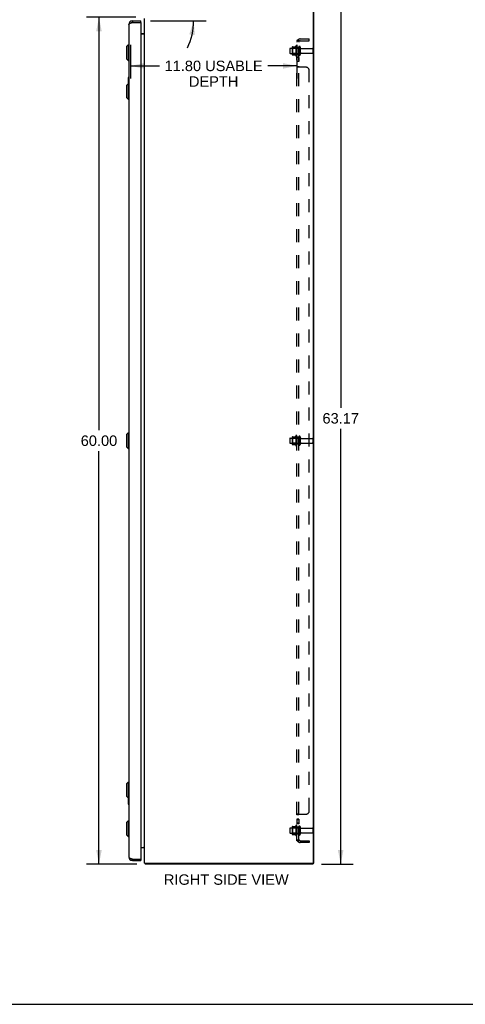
# Model space of a CAD drawing. Header units: inches. Extents: x 0 to 168, y 0 to 108.
# Tile 5 of 7: x 86 to 118, y 0 to 70. Entities that reach past the tile are written whole.
import ezdxf

# ---------------------------------------------------------------- set-up
doc = ezdxf.new("R2010")
doc.units = ezdxf.units.IN
doc.header["$LTSCALE"] = 9.21831
doc.header["$MEASUREMENT"] = 0
doc.linetypes.add('HIDDEN', pattern=[0.2, 0.1, -0.1])
doc.layers.get('0').update_dxf_attribs({"linetype": 'CONTINUOUS'})
for name, color, linetype in [('02___PRT_ALL_AXES', 7, 'CONTINUOUS'), ('DEFAULT_2', 8, 'HIDDEN'), ('DIMENSIONS', 7, 'CONTINUOUS')]:
    doc.layers.add(name, color=color, linetype=linetype)
doc.styles.get("Standard").update_dxf_attribs({"font": 'arial.ttf'})
doc.dimstyles.new('DIMSTYLE_1', dxfattribs={"dimtxt": 0.739437, "dimasz": 0.985915, "dimexe": 0.09, "dimexo": 0.07, "dimgap": 0.0375, "dimtad": 0, "dimtih": 1, "dimtoh": 1, "dimzin": 4, "dimdsep": 46, "dimtxsty": 'Standard', "dimblk": '_FILLED', "dimblk1": '_FILLED', "dimblk2": '_FILLED', "dimcen": 0.09, "dimazin": 1, "dimtfac": 1, "dimtofl": 0, "dimtmove": 0, "dimatfit": 3, "dimldrblk": '_FILLED', "dimfxl": 0, "dimtolj": 1, "dimtzin": 4, "dimarcsym": 0})
doc.dimstyles.new('DIMSTYLE_2', dxfattribs={"dimtxt": 0.739437, "dimasz": 0.985915, "dimexe": 0.09, "dimexo": 0.07, "dimgap": 0.0375, "dimtad": 0, "dimtih": 1, "dimtoh": 1, "dimdec": 0, "dimzin": 4, "dimdsep": 46, "dimtxsty": 'Standard', "dimblk": '_FILLED', "dimblk1": '_FILLED', "dimblk2": '_FILLED', "dimcen": 0.09, "dimadec": 0, "dimazin": 1, "dimtfac": 1, "dimtofl": 0, "dimtmove": 0, "dimatfit": 3, "dimldrblk": '_FILLED', "dimfxl": 0, "dimtolj": 1, "dimtzin": 4, "dimarcsym": 0})

# ---------------------------------------------------------------- blocks, each defined once
blk = doc.blocks.new('_FILLED')
at = {"color": 0, "linetype": 'ByBlock'}
blk.add_solid([(0, 0), (-1, 0.2), (-1, -0.2)], dxfattribs=at)
blk = doc.blocks.new('*D1')
at = {"layer": 'DIMENSIONS', "color": 2, "linetype": 'Continuous'}
for p, q in [((94.6, 69.942), (91.103, 69.942)), ((91.991, 69.942), (91.991, 40.679)), ((91.991, 9.938), (91.991, 39.201)), ((94.66, 9.938), (91.103, 9.938))]:
    blk.add_line(p, q, dxfattribs=at)
at = {"layer": 'DIMENSIONS', "color": 2, "linetype": 'Continuous', "xscale": 0.9859154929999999, "yscale": 0.9859154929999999, "zscale": 0.9859154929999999}
for p, rotation in [((91.991, 69.942), 90), ((91.991, 9.938), 270)]:
    blk.add_blockref('_FILLED', p, dxfattribs=dict(at, rotation=rotation))
at = {"layer": 'DIMENSIONS', "color": 2, "linetype": 'Continuous', "insert": (91.991, 40.31), "char_height": 0.7394, "width": 2.5839, "attachment_point": 2, "line_spacing_factor": 0.9}
blk.add_mtext('60.00', dxfattribs=at)
blk = doc.blocks.new('*D2')
at = {"layer": 'DIMENSIONS', "color": 2, "linetype": 'Continuous'}
for p, q in [((107.8, 73.109), (109.993, 73.109)), ((109.106, 73.109), (109.106, 42.263)), ((109.106, 9.938), (109.106, 40.784)), ((107.754, 9.938), (109.993, 9.938))]:
    blk.add_line(p, q, dxfattribs=at)
at = {"layer": 'DIMENSIONS', "color": 2, "linetype": 'Continuous', "xscale": 0.9859154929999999, "yscale": 0.9859154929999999, "zscale": 0.9859154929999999}
for p, rotation in [((109.106, 73.109), 90), ((109.106, 9.938), 270)]:
    blk.add_blockref('_FILLED', p, dxfattribs=dict(at, rotation=rotation))
at = {"layer": 'DIMENSIONS', "color": 2, "linetype": 'Continuous', "insert": (109.106, 41.893), "char_height": 0.7394, "width": 2.5839, "attachment_point": 2, "line_spacing_factor": 0.9}
blk.add_mtext('63.17', dxfattribs=at)
blk = doc.blocks.new('*D4')
at = {"layer": 'DIMENSIONS', "color": 2, "linetype": 'Continuous'}
blk.add_line((95.637, 69.688), (99.581, 69.688), dxfattribs=at)
for start, end in [(15, 60.98615), (334.03922, 360)]:
    blk.add_arc((94.341, 69.688), 4.352, start, end, dxfattribs=at)
for points in [[(98, 71.659), (98.545, 70.814), (98.367, 71.804)], [(98.778, 68.686), (98.693, 69.688), (98.386, 68.731)]]:
    blk.add_solid(points, dxfattribs=at)
at = {"layer": 'DIMENSIONS', "color": 2, "linetype": 'Continuous', "insert": (96.452, 73.863), "char_height": 0.73944, "width": 1.64197, "attachment_point": 2, "line_spacing_factor": 0.9}
blk.add_mtext('15\\fgdt;{\\fgdt;~}', dxfattribs=at)
blk = doc.blocks.new('*D15')
at = {"layer": 'DIMENSIONS', "color": 2, "linetype": 'Continuous'}
for p, q in [((94.212, 68), (94.212, 65.612)), ((106.007, 68), (106.007, 65.612)), ((94.212, 66.499), (96.271, 66.499)), ((106.007, 66.499), (103.948, 66.499))]:
    blk.add_line(p, q, dxfattribs=at)
at = {"layer": 'DIMENSIONS', "color": 2, "linetype": 'Continuous', "xscale": 0.9859154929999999, "yscale": 0.9859154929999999, "zscale": 0.9859154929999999, "rotation": 180}
blk.add_blockref('_FILLED', (94.212, 66.499), dxfattribs=at)
at = {"layer": 'DIMENSIONS', "color": 2, "linetype": 'Continuous', "xscale": 0.9859154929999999, "yscale": 0.9859154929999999, "zscale": 0.9859154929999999}
blk.add_blockref('_FILLED', (106.007, 66.499), dxfattribs=at)
at = {"layer": 'DIMENSIONS', "color": 2, "linetype": 'Continuous', "insert": (100.109, 66.869), "char_height": 0.73944, "width": 6.93806, "attachment_point": 2, "line_spacing_factor": 0.9}
blk.add_mtext('11.80 USABLE\\PDEPTH', dxfattribs=at)

msp = doc.modelspace()

# ---------------------------------------------------------------- linework, layer by layer
at = {"color": 3, "linetype": 'Continuous'}
for p, q in [((107.171, 10.043), (107.171, 73.028)), ((107.207, 10.013), (107.207, 73.038)), ((95.207, 10.013), (95.207, 69.858)), ((94.108, 69.442), (94.108, 10.435)), ((94.354, 69.688), (94.962, 69.688)), ((94.354, 69.584), (94.947, 69.584)), ((94.962, 69.569), (94.962, 10.307)), ((95.137, 68.765), (94.962, 68.765)), ((94.962, 68.763), (95.192, 68.763)), ((95.196, 68.782), (95.199, 68.779)), ((94.962, 11.113), (95.192, 11.113)), ((94.354, 10.292), (94.947, 10.292)), ((94.354, 10.188), (94.962, 10.188)), ((95.207, 10.013), (107.141, 10.013)), ((107.144, 9.938), (95.27, 9.938))]:
    msp.add_line(p, q, dxfattribs=at)
at = {"color": 7, "linetype": 'Continuous'}
for p, q in [((94.354, 69.688), (94.354, 69.584)), ((94.962, 69.584), (94.947, 69.584)), ((94.962, 69.584), (94.962, 69.688)), ((93.95, 67.87), (94.069, 67.989)), ((93.95, 67.87), (93.95, 67.004)), ((94.069, 67.989), (94.069, 66.886)), ((94.069, 67.989), (94.108, 67.989)), ((93.95, 67.004), (94.069, 66.886)), ((94.069, 66.886), (94.108, 66.886)), ((94.048, 65.673), (94.048, 65.218)), ((94.108, 65.688), (94.063, 65.688)), ((94.095, 65.588), (94.095, 65.239)), ((93.95, 65.121), (94.069, 65.239)), ((93.95, 65.121), (93.95, 64.254)), ((94.069, 65.239), (94.069, 64.136)), ((94.069, 65.239), (94.108, 65.239)), ((93.95, 64.254), (94.069, 64.136)), ((94.069, 64.136), (94.108, 64.136)), ((93.95, 40.371), (94.069, 40.489)), ((94.069, 40.489), (94.069, 39.386)), ((94.069, 40.489), (94.108, 40.489)), ((93.95, 40.371), (93.95, 39.504)), ((93.95, 39.504), (94.069, 39.386)), ((94.069, 39.386), (94.108, 39.386)), ((93.95, 15.621), (94.069, 15.739)), ((93.95, 15.621), (93.95, 14.754)), ((94.069, 15.739), (94.108, 15.739)), ((94.069, 15.739), (94.069, 14.636)), ((93.95, 14.754), (94.069, 14.636)), ((94.048, 14.657), (94.048, 14.203)), ((94.063, 14.188), (94.108, 14.188)), ((94.069, 14.636), (94.108, 14.636)), ((94.095, 14.636), (94.095, 14.288)), ((93.95, 12.872), (94.069, 12.99)), ((93.95, 12.872), (93.95, 12.006)), ((94.069, 12.99), (94.108, 12.99)), ((94.069, 12.99), (94.069, 11.887)), ((93.95, 12.006), (94.069, 11.887)), ((94.069, 11.887), (94.108, 11.887)), ((94.354, 10.188), (94.354, 10.292)), ((94.947, 10.292), (94.962, 10.292)), ((94.962, 10.292), (94.962, 10.188)), ((95.249, 9.981), (95.27, 10.002)), ((95.27, 10.013), (95.27, 9.938)), ((107.144, 10.013), (107.207, 10.013)), ((107.144, 10.013), (107.144, 9.938)), ((0, 0), (167.606, 0))]:
    msp.add_line(p, q, dxfattribs=at)
at = {"color": 3, "linetype": 'Continuous'}
for points in [[(94.108, 69.442), (94.108, 69.447), (94.11, 69.452), (94.112, 69.458), (94.115, 69.463), (94.119, 69.469), (94.124, 69.474), (94.13, 69.48), (94.136, 69.485), (94.144, 69.491), (94.152, 69.496), (94.16, 69.502), (94.17, 69.507), (94.18, 69.513), (94.191, 69.518), (94.202, 69.524), (94.214, 69.529), (94.227, 69.535), (94.24, 69.54), (94.253, 69.546), (94.267, 69.551), (94.281, 69.557), (94.295, 69.562), (94.31, 69.568), (94.325, 69.573), (94.34, 69.579), (94.354, 69.584)], [(95.192, 68.791), (95.191, 68.791), (95.191, 68.79), (95.191, 68.79), (95.191, 68.789), (95.192, 68.788), (95.192, 68.787), (95.193, 68.786), (95.194, 68.785), (95.195, 68.784), (95.196, 68.782)], [(95.192, 68.763), (95.191, 68.764), (95.191, 68.766), (95.191, 68.767), (95.192, 68.769), (95.192, 68.77), (95.193, 68.772), (95.194, 68.773), (95.195, 68.775), (95.196, 68.776), (95.197, 68.777), (95.199, 68.779), (95.2, 68.78), (95.202, 68.781), (95.203, 68.783), (95.204, 68.784)], [(95.204, 68.784), (95.205, 68.785), (95.206, 68.787), (95.207, 68.788), (95.207, 68.79), (95.207, 68.791)], [(95.192, 11.113), (95.191, 11.112), (95.191, 11.11), (95.191, 11.109), (95.192, 11.107), (95.192, 11.106), (95.193, 11.104), (95.194, 11.103), (95.195, 11.101), (95.196, 11.1), (95.197, 11.099), (95.199, 11.097), (95.2, 11.096), (95.202, 11.095), (95.203, 11.093), (95.204, 11.092)], [(95.192, 11.087), (95.191, 11.087), (95.191, 11.088), (95.191, 11.088), (95.191, 11.089), (95.192, 11.09), (95.192, 11.091), (95.193, 11.092), (95.194, 11.093), (95.195, 11.094), (95.196, 11.096), (95.198, 11.098)], [(95.204, 11.092), (95.205, 11.091), (95.206, 11.089), (95.207, 11.088), (95.207, 11.086), (95.207, 11.085)], [(94.108, 10.435), (94.108, 10.429), (94.11, 10.424), (94.112, 10.418), (94.115, 10.413), (94.119, 10.407), (94.124, 10.402), (94.13, 10.396), (94.136, 10.391), (94.144, 10.385), (94.152, 10.38), (94.16, 10.374), (94.17, 10.369), (94.18, 10.363), (94.191, 10.358), (94.202, 10.352), (94.214, 10.347), (94.227, 10.341), (94.24, 10.336), (94.253, 10.33), (94.267, 10.325), (94.281, 10.319), (94.295, 10.314), (94.31, 10.308), (94.325, 10.303), (94.34, 10.297), (94.354, 10.292)], [(95.249, 9.981), (95.25, 9.98), (95.251, 9.978), (95.252, 9.976), (95.253, 9.974), (95.254, 9.972), (95.255, 9.97), (95.256, 9.967), (95.257, 9.965), (95.258, 9.962), (95.258, 9.959), (95.26, 9.955)], [(95.26, 9.955), (95.26, 9.952), (95.261, 9.95), (95.261, 9.948), (95.262, 9.947), (95.263, 9.945), (95.264, 9.943), (95.264, 9.942), (95.265, 9.941), (95.266, 9.94), (95.266, 9.939), (95.267, 9.939), (95.268, 9.938), (95.269, 9.938), (95.27, 9.938)]]:
    msp.add_lwpolyline(points, dxfattribs=at)
at = {"color": 7, "linetype": 'Continuous'}
for points in [[(94.093, 65.624), (94.093, 65.618), (94.094, 65.613), (94.094, 65.607), (94.094, 65.601), (94.095, 65.594), (94.095, 65.588)], [(94.095, 14.288), (94.095, 14.282), (94.094, 14.275), (94.094, 14.269), (94.094, 14.263), (94.093, 14.258), (94.093, 14.252)]]:
    msp.add_lwpolyline(points, dxfattribs=at)
at = {"color": 3, "linetype": 'Continuous'}
for centre, radius, start, end in [((94.354, 69.442), 0.246, 90, 180), ((94.947, 69.569), 0.015, 0, 90), ((95.137, 68.835), 0.07, 270, 360), ((95.137, 11.043), 0.07, 0, 90), ((94.354, 10.435), 0.246, 180, 270), ((94.947, 10.307), 0.015, 270, 360), ((95.352, 10.083), 0.145, 208.86845, 224.60138), ((107.141, 10.043), 0.03, 270, 360)]:
    msp.add_arc(centre, radius, start, end, dxfattribs=at)
at = {"color": 7, "linetype": 'Continuous'}
for centre, radius, start, end in [((94.354, 69.442), 0.142, 90, 131.38316), ((94.063, 65.673), 0.015, 90, 180), ((94.093, 65.673), 0.015, 0, 90), ((94.063, 14.203), 0.015, 180, 270), ((94.093, 14.203), 0.015, 270, 360), ((94.354, 10.435), 0.142, 228.61684, 270)]:
    msp.add_arc(centre, radius, start, end, dxfattribs=at)
at = {"layer": '02___PRT_ALL_AXES', "color": 8, "linetype": 'HIDDEN'}
for p, q in [((105.537, 67.746), (106.132, 67.746)), ((105.937, 67.919), (105.937, 67.207)), ((106.007, 67.813), (106.007, 67.897)), ((106.007, 67.813), (106.007, 67.313)), ((106.132, 67.813), (106.007, 67.813)), ((106.132, 67.813), (106.132, 67.313)), ((106.3, 67.729), (107.102, 67.729)), ((105.537, 67.38), (106.132, 67.38)), ((106.007, 67.229), (106.007, 67.313)), ((106.132, 67.313), (106.007, 67.313)), ((106.007, 67.085), (106.007, 66.804)), ((106.132, 67.085), (106.007, 67.085)), ((106.132, 67.085), (106.132, 66.804)), ((106.3, 67.397), (107.102, 67.397)), ((106.132, 66.804), (106.007, 66.804)), ((105.537, 40.121), (106.132, 40.121)), ((105.937, 40.294), (105.937, 39.582)), ((106.007, 40.188), (106.007, 40.272)), ((106.132, 40.188), (106.007, 40.188)), ((106.007, 40.188), (106.007, 39.688)), ((106.132, 40.188), (106.132, 39.688)), ((106.3, 40.104), (107.102, 40.104)), ((106.3, 39.772), (107.102, 39.772)), ((105.537, 39.755), (106.132, 39.755)), ((106.132, 39.688), (106.007, 39.688)), ((106.007, 39.604), (106.007, 39.688)), ((105.937, 12.669), (105.937, 11.957)), ((106.132, 13.109), (106.007, 13.109)), ((106.007, 13.109), (106.007, 12.791)), ((106.132, 13.072), (106.007, 13.072)), ((106.132, 12.828), (106.007, 12.828)), ((106.132, 12.791), (106.007, 12.791)), ((106.007, 12.563), (106.007, 12.647)), ((106.132, 12.563), (106.007, 12.563)), ((106.007, 12.563), (106.007, 12.063)), ((106.132, 13.109), (106.132, 12.791)), ((106.132, 12.563), (106.132, 12.063)), ((105.537, 12.496), (106.132, 12.496)), ((105.537, 12.13), (106.132, 12.13)), ((106.132, 12.063), (106.007, 12.063)), ((106.007, 11.979), (106.007, 12.063)), ((106.3, 12.479), (107.102, 12.479)), ((106.3, 12.147), (107.102, 12.147))]:
    msp.add_line(p, q, dxfattribs=at)
for centre, radius, start, end in [((106.537, 67.563), 0.698, 149.33687, 156.03207), ((105.969, 67.897), 0.0384, 0, 145.55034), ((106.537, 67.563), 0.698, 203.96793, 210.66313), ((105.969, 67.229), 0.0384, 214.44966, 360), ((106.537, 39.938), 0.698, 149.33687, 156.03207), ((105.969, 40.272), 0.0384, 0, 145.55034), ((106.537, 39.938), 0.698, 203.96793, 210.66313), ((105.969, 39.604), 0.0384, 214.44966, 360), ((106.537, 12.313), 0.698, 149.33687, 156.03207), ((105.969, 12.647), 0.0384, 0, 145.55034), ((106.537, 12.313), 0.698, 203.96793, 210.66313), ((105.969, 11.979), 0.0384, 214.44966, 360)]:
    msp.add_arc(centre, radius, start, end, dxfattribs=at)
at = {"layer": 'DEFAULT_2', "color": 8, "linetype": 'HIDDEN'}
for p, q in [((106.244, 68.407), (106.882, 68.407)), ((106.882, 68.282), (106.882, 68.407)), ((105.507, 67.716), (105.507, 67.41)), ((105.671, 67.819), (105.671, 67.307)), ((105.691, 67.747), (105.671, 67.767)), ((105.681, 67.841), (105.909, 67.841)), ((105.691, 67.747), (105.691, 67.38)), ((105.987, 67.747), (105.691, 67.747)), ((105.987, 67.747), (106.007, 67.767)), ((105.987, 67.747), (105.987, 67.38)), ((106.007, 11.594), (106.007, 68.282)), ((106.132, 68.282), (106.007, 68.282)), ((106.061, 68.32), (106.157, 68.241)), ((106.086, 68.279), (106.087, 68.279)), ((106.087, 68.279), (106.089, 68.279)), ((106.089, 68.279), (106.09, 68.278)), ((106.09, 68.278), (106.091, 68.278)), ((106.091, 68.278), (106.093, 68.277)), ((106.093, 68.277), (106.094, 68.277)), ((106.094, 68.277), (106.096, 68.276)), ((106.096, 68.276), (106.098, 68.276)), ((106.098, 68.276), (106.099, 68.275)), ((106.099, 68.275), (106.101, 68.275)), ((106.132, 11.594), (106.132, 68.282)), ((106.132, 68.261), (106.132, 68.262)), ((106.238, 67.828), (106.238, 67.299)), ((106.244, 68.282), (106.882, 68.282)), ((107.132, 67.699), (107.132, 67.427)), ((105.691, 67.38), (105.671, 67.36)), ((105.681, 67.286), (105.909, 67.286)), ((105.987, 67.38), (105.691, 67.38)), ((105.987, 67.38), (106.007, 67.36)), ((106.007, 66.441), (106.007, 66.442)), ((106.132, 66.442), (106.007, 66.442)), ((106.008, 66.438), (106.007, 66.439)), ((106.012, 66.432), (106.01, 66.434)), ((106.061, 66.407), (106.059, 66.408)), ((106.632, 66.407), (106.061, 66.407)), ((106.158, 66.413), (106.157, 66.415)), ((106.882, 13.719), (106.882, 66.157)), ((105.507, 40.091), (105.507, 39.785)), ((105.671, 40.194), (105.671, 39.682)), ((105.691, 40.122), (105.671, 40.142)), ((105.681, 40.216), (105.909, 40.216)), ((105.987, 40.122), (105.691, 40.122)), ((105.691, 40.122), (105.691, 39.755)), ((105.987, 40.122), (106.007, 40.142)), ((105.987, 40.122), (105.987, 39.755)), ((106.238, 40.203), (106.238, 39.674)), ((107.132, 40.074), (107.132, 39.802)), ((105.691, 39.755), (105.671, 39.735)), ((105.681, 39.661), (105.909, 39.661)), ((105.987, 39.755), (105.691, 39.755)), ((105.987, 39.755), (106.007, 39.735)), ((106.132, 13.434), (106.007, 13.434)), ((106.059, 13.468), (106.057, 13.466)), ((106.061, 13.469), (106.632, 13.469)), ((106.132, 13.437), (106.132, 13.435)), ((106.157, 13.469), (106.158, 13.467)), ((105.671, 12.569), (105.671, 12.057)), ((105.681, 12.591), (105.909, 12.591)), ((106.238, 12.578), (106.238, 12.049)), ((105.507, 12.466), (105.507, 12.16)), ((105.691, 12.497), (105.671, 12.517)), ((105.691, 12.13), (105.671, 12.11)), ((105.681, 12.036), (105.909, 12.036)), ((105.987, 12.497), (105.691, 12.497)), ((105.691, 12.497), (105.691, 12.13)), ((105.987, 12.13), (105.691, 12.13)), ((105.987, 12.497), (106.007, 12.517)), ((105.987, 12.497), (105.987, 12.13)), ((105.987, 12.13), (106.007, 12.11)), ((107.132, 12.449), (107.132, 12.177)), ((106.132, 11.594), (106.007, 11.594)), ((106.061, 11.556), (106.157, 11.635)), ((106.244, 11.594), (106.882, 11.594)), ((106.882, 11.469), (106.244, 11.469)), ((106.882, 11.594), (106.882, 11.469))]:
    msp.add_line(p, q, dxfattribs=at)
for points in [[(106.03, 68.302), (106.026, 68.3), (106.023, 68.299), (106.02, 68.297), (106.017, 68.296), (106.015, 68.294), (106.012, 68.292), (106.01, 68.29), (106.009, 68.288), (106.008, 68.287), (106.007, 68.285), (106.007, 68.283), (106.007, 68.282)], [(106.061, 68.32), (106.059, 68.318), (106.057, 68.316), (106.054, 68.314), (106.051, 68.312), (106.047, 68.31), (106.044, 68.308), (106.04, 68.307), (106.037, 68.305), (106.03, 68.302)], [(106.075, 68.282), (106.075, 68.282), (106.074, 68.282), (106.074, 68.282), (106.073, 68.282), (106.073, 68.282), (106.073, 68.282), (106.072, 68.282), (106.072, 68.282)], [(106.072, 68.282), (106.072, 68.282), (106.072, 68.282), (106.072, 68.282), (106.073, 68.282), (106.073, 68.282), (106.073, 68.282), (106.074, 68.282), (106.074, 68.282), (106.075, 68.282), (106.075, 68.281), (106.076, 68.281), (106.076, 68.281), (106.077, 68.281), (106.077, 68.281), (106.078, 68.281), (106.079, 68.281), (106.079, 68.281), (106.08, 68.281), (106.08, 68.28), (106.081, 68.28), (106.082, 68.28), (106.082, 68.28), (106.083, 68.28), (106.084, 68.28), (106.084, 68.28), (106.085, 68.279), (106.086, 68.279)], [(106.101, 68.275), (106.102, 68.274), (106.103, 68.274), (106.104, 68.274), (106.105, 68.273), (106.106, 68.273), (106.107, 68.273), (106.108, 68.272), (106.109, 68.272), (106.11, 68.272), (106.111, 68.271), (106.112, 68.271), (106.113, 68.27), (106.113, 68.27), (106.114, 68.27), (106.115, 68.269), (106.116, 68.269), (106.117, 68.269), (106.118, 68.268), (106.119, 68.268), (106.12, 68.267), (106.121, 68.267), (106.121, 68.267), (106.122, 68.266), (106.123, 68.266), (106.124, 68.265), (106.125, 68.265), (106.125, 68.265), (106.126, 68.264), (106.127, 68.264), (106.127, 68.264), (106.128, 68.263), (106.129, 68.263), (106.129, 68.263), (106.13, 68.262), (106.131, 68.262), (106.131, 68.261), (106.132, 68.261), (106.133, 68.261), (106.133, 68.26), (106.134, 68.26), (106.134, 68.26), (106.135, 68.26), (106.135, 68.259), (106.136, 68.259), (106.136, 68.259), (106.136, 68.259)], [(106.146, 68.258), (106.144, 68.26), (106.143, 68.262), (106.141, 68.265), (106.139, 68.267), (106.137, 68.269), (106.135, 68.272), (106.134, 68.274), (106.133, 68.276), (106.132, 68.278), (106.132, 68.28), (106.132, 68.282)], [(106.136, 68.259), (106.136, 68.259), (106.136, 68.259), (106.136, 68.259), (106.136, 68.259), (106.136, 68.259), (106.135, 68.259), (106.135, 68.259), (106.135, 68.26), (106.134, 68.26), (106.134, 68.26), (106.133, 68.261), (106.133, 68.261), (106.132, 68.261)], [(106.157, 68.241), (106.158, 68.242), (106.158, 68.242), (106.158, 68.243), (106.158, 68.244), (106.157, 68.245), (106.157, 68.246), (106.156, 68.248), (106.154, 68.249), (106.153, 68.251), (106.152, 68.252), (106.15, 68.254), (106.146, 68.258)], [(106.02, 66.427), (106.017, 66.428), (106.015, 66.43), (106.012, 66.432), (106.01, 66.434), (106.009, 66.436), (106.008, 66.438), (106.007, 66.439), (106.007, 66.441), (106.007, 66.442)], [(106.026, 66.424), (106.023, 66.425), (106.02, 66.427), (106.017, 66.428)], [(106.04, 66.418), (106.033, 66.421), (106.03, 66.422), (106.026, 66.424)], [(106.057, 66.41), (106.054, 66.411), (106.051, 66.413), (106.047, 66.415), (106.044, 66.416), (106.04, 66.418)], [(106.061, 66.407), (106.059, 66.408), (106.057, 66.41), (106.054, 66.411), (106.051, 66.413)], [(106.143, 66.429), (106.141, 66.431), (106.139, 66.432), (106.137, 66.433), (106.135, 66.435), (106.134, 66.436), (106.133, 66.438), (106.132, 66.439), (106.132, 66.441), (106.132, 66.442)], [(106.141, 66.431), (106.139, 66.432), (106.137, 66.433), (106.135, 66.435), (106.134, 66.436), (106.133, 66.438), (106.132, 66.439), (106.132, 66.441), (106.132, 66.442)], [(106.157, 66.417), (106.156, 66.418), (106.154, 66.42), (106.153, 66.421), (106.152, 66.422), (106.15, 66.424), (106.148, 66.425), (106.146, 66.426), (106.143, 66.429)], [(106.157, 66.407), (106.158, 66.409), (106.158, 66.41), (106.158, 66.412), (106.158, 66.413), (106.157, 66.415), (106.157, 66.417), (106.156, 66.418), (106.154, 66.42), (106.153, 66.421), (106.152, 66.422), (106.15, 66.424), (106.148, 66.425)], [(106.158, 66.409), (106.158, 66.41), (106.158, 66.412)], [(106.026, 13.452), (106.023, 13.451), (106.02, 13.449), (106.017, 13.448), (106.015, 13.446), (106.012, 13.444), (106.01, 13.442), (106.009, 13.44), (106.008, 13.438), (106.007, 13.437), (106.007, 13.435), (106.007, 13.434)], [(106.007, 13.437), (106.007, 13.435), (106.007, 13.434)], [(106.02, 13.449), (106.017, 13.448), (106.015, 13.446), (106.012, 13.444), (106.01, 13.442), (106.009, 13.44), (106.008, 13.438)], [(106.033, 13.455), (106.03, 13.454), (106.026, 13.452)], [(106.061, 13.469), (106.059, 13.468), (106.057, 13.466), (106.054, 13.465), (106.051, 13.463), (106.047, 13.461), (106.044, 13.46), (106.04, 13.458), (106.033, 13.455)], [(106.054, 13.465), (106.051, 13.463), (106.047, 13.461)], [(106.146, 13.45), (106.143, 13.447), (106.141, 13.445), (106.139, 13.444), (106.137, 13.443), (106.135, 13.441), (106.134, 13.44), (106.133, 13.438), (106.132, 13.437), (106.132, 13.435), (106.132, 13.434)], [(106.141, 13.445), (106.139, 13.444), (106.137, 13.443), (106.135, 13.441), (106.134, 13.44)], [(106.157, 13.469), (106.158, 13.467), (106.158, 13.466), (106.158, 13.464), (106.158, 13.463), (106.157, 13.461), (106.157, 13.459), (106.156, 13.458), (106.154, 13.456), (106.153, 13.455), (106.152, 13.454), (106.15, 13.452), (106.148, 13.451), (106.146, 13.45)], [(106.152, 13.454), (106.15, 13.452), (106.148, 13.451)], [(106.158, 13.466), (106.158, 13.464), (106.158, 13.463), (106.157, 13.461), (106.157, 13.459), (106.156, 13.458), (106.154, 13.456), (106.153, 13.455)], [(106.037, 11.571), (106.03, 11.574), (106.026, 11.576), (106.023, 11.577), (106.02, 11.579), (106.017, 11.58), (106.015, 11.582), (106.012, 11.584), (106.01, 11.586), (106.009, 11.588), (106.008, 11.589), (106.007, 11.591), (106.007, 11.593), (106.007, 11.594)], [(106.061, 11.556), (106.059, 11.558), (106.057, 11.56), (106.054, 11.562), (106.051, 11.564), (106.047, 11.566), (106.044, 11.568), (106.04, 11.569), (106.037, 11.571)], [(106.136, 11.617), (106.136, 11.617), (106.136, 11.617), (106.136, 11.617), (106.135, 11.617), (106.135, 11.617), (106.134, 11.616), (106.134, 11.616), (106.134, 11.616), (106.133, 11.615), (106.132, 11.615), (106.132, 11.615), (106.131, 11.614), (106.131, 11.614), (106.13, 11.614), (106.13, 11.614), (106.129, 11.613), (106.128, 11.613), (106.128, 11.613), (106.127, 11.612), (106.126, 11.612), (106.126, 11.611), (106.125, 11.611), (106.124, 11.611), (106.124, 11.61), (106.123, 11.61), (106.122, 11.61), (106.121, 11.609), (106.121, 11.609), (106.12, 11.609), (106.119, 11.608), (106.118, 11.608), (106.118, 11.608), (106.117, 11.607), (106.116, 11.607), (106.115, 11.607), (106.114, 11.606), (106.113, 11.606), (106.113, 11.606), (106.112, 11.605), (106.111, 11.605), (106.11, 11.605), (106.109, 11.604), (106.108, 11.604), (106.107, 11.603), (106.106, 11.603), (106.105, 11.603), (106.104, 11.602), (106.103, 11.602), (106.102, 11.602), (106.101, 11.601), (106.1, 11.601), (106.099, 11.601), (106.098, 11.6), (106.097, 11.6), (106.096, 11.6), (106.095, 11.599), (106.094, 11.599), (106.093, 11.599), (106.092, 11.598), (106.091, 11.598), (106.09, 11.598), (106.089, 11.597), (106.088, 11.597), (106.087, 11.597), (106.086, 11.597), (106.085, 11.596), (106.084, 11.596), (106.083, 11.596), (106.082, 11.596), (106.081, 11.596), (106.08, 11.595), (106.079, 11.595), (106.078, 11.595), (106.078, 11.595), (106.077, 11.595), (106.076, 11.595), (106.075, 11.595), (106.074, 11.594), (106.074, 11.594), (106.073, 11.594), (106.073, 11.594), (106.073, 11.594), (106.072, 11.594)], [(106.072, 11.594), (106.072, 11.594), (106.072, 11.594)], [(106.072, 11.594), (106.072, 11.594), (106.073, 11.594), (106.073, 11.594), (106.073, 11.594), (106.074, 11.594), (106.074, 11.594), (106.075, 11.594), (106.076, 11.594)], [(106.15, 11.622), (106.146, 11.618), (106.144, 11.616), (106.143, 11.614), (106.141, 11.611), (106.139, 11.609), (106.137, 11.607), (106.135, 11.604), (106.134, 11.602), (106.133, 11.6), (106.132, 11.598), (106.132, 11.596), (106.132, 11.594)], [(106.132, 11.614), (106.133, 11.615), (106.133, 11.615), (106.133, 11.615), (106.134, 11.616), (106.134, 11.616), (106.135, 11.616), (106.135, 11.617), (106.135, 11.617), (106.136, 11.617), (106.136, 11.617), (106.136, 11.617), (106.136, 11.617)], [(106.157, 11.635), (106.158, 11.634), (106.158, 11.634), (106.158, 11.633), (106.158, 11.632), (106.157, 11.631), (106.157, 11.63), (106.156, 11.628), (106.154, 11.627), (106.153, 11.625), (106.152, 11.624), (106.15, 11.622)]]:
    msp.add_lwpolyline(points, dxfattribs=at)
for centre, radius, start, end in [((106.244, 68.17), 0.237, 90, 180), ((105.537, 67.716), 0.03, 90, 180), ((105.812, 67.819), 0.141, 174.79195, 180), ((105.681, 67.831), 0.01, 90, 174.80617), ((105.89, 67.851), 0.01, 270, 336.03207), ((106.244, 68.17), 0.112, 90, 180), ((106.185, 67.828), 0.053, 0, 180), ((106.3, 67.792), 0.0625, 180, 270), ((107.102, 67.699), 0.03, 0, 90), ((105.537, 67.41), 0.03, 180, 270), ((105.812, 67.307), 0.141, 180, 185.20805), ((105.681, 67.296), 0.01, 185.19383, 270), ((105.89, 67.276), 0.01, 23.96793, 90), ((106.185, 67.299), 0.053, 180, 360), ((106.3, 67.335), 0.0625, 90, 180), ((107.102, 67.427), 0.03, 270, 360), ((106.632, 66.157), 0.25, 0, 90), ((105.537, 40.091), 0.03, 90, 180), ((105.537, 39.785), 0.03, 180, 270), ((105.812, 40.194), 0.141, 174.79195, 180), ((105.681, 40.206), 0.01, 90, 174.80617), ((105.89, 40.226), 0.01, 270, 336.03207), ((106.185, 40.203), 0.053, 0, 180), ((106.3, 40.167), 0.0625, 180, 270), ((106.3, 39.71), 0.0625, 90, 180), ((107.102, 40.074), 0.03, 0, 90), ((107.102, 39.802), 0.03, 270, 360), ((105.812, 39.682), 0.141, 180, 185.20805), ((105.681, 39.671), 0.01, 185.19383, 270), ((105.89, 39.651), 0.01, 23.96793, 90), ((106.185, 39.674), 0.053, 180, 360), ((106.632, 13.719), 0.25, 270, 360), ((105.812, 12.569), 0.141, 174.79195, 180), ((105.681, 12.581), 0.01, 90, 174.80617), ((105.89, 12.601), 0.01, 270, 336.03207), ((106.185, 12.578), 0.053, 0, 180), ((105.537, 12.466), 0.03, 90, 180), ((105.537, 12.16), 0.03, 180, 270), ((105.812, 12.057), 0.141, 180, 185.20805), ((105.681, 12.046), 0.01, 185.19383, 270), ((105.89, 12.026), 0.01, 23.96793, 90), ((106.185, 12.049), 0.053, 180, 360), ((106.3, 12.542), 0.0625, 180, 270), ((106.3, 12.085), 0.0625, 90, 180), ((107.102, 12.449), 0.03, 0, 90), ((107.102, 12.177), 0.03, 270, 360), ((106.244, 11.706), 0.237, 180, 270), ((106.244, 11.706), 0.112, 180, 270)]:
    msp.add_arc(centre, radius, start, end, dxfattribs=at)

# ---------------------------------------------------------------- texts
at = {"layer": 'DIMENSIONS', "color": 2, "linetype": 'Continuous', "insert": (101.004, 9.209), "char_height": 0.73944, "width": 8.81826, "attachment_point": 2, "line_spacing_factor": 0.9}
msp.add_mtext('RIGHT SIDE VIEW', dxfattribs=at)

# ---------------------------------------------------------------- dimensions: what is measured, and where the dimension line sits
at = {"layer": 'DIMENSIONS', "color": 2, "linetype": 'Continuous'}
dim = msp.add_angular_dim_2l(base=(98.656, 70.256), line1=((95.524, 69.688), (95.567, 69.688)), line2=((98.435, 70.785), (98.477, 70.796)), dimstyle='DIMSTYLE_2', dxfattribs=at)
dim.commit()
dim.dimension.update_dxf_attribs({"geometry": '*D4', "text_midpoint": (96.452, 73.494), "dimtype": 162})
for base, p1, p2, angle, picture, middle in [((109.106, 73.109), (107.684, 9.938), (107.73, 73.109), 90, '*D2', (109.1, 41.52)), ((91.991, 9.938), (94.67, 69.942), (94.73, 9.938), 270, '*D1', (91.985, 39.936))]:
    dim = msp.add_linear_dim(base=base, p1=p1, p2=p2, angle=angle, dimstyle='DIMSTYLE_1', dxfattribs=at)
    dim.commit()
    dim.dimension.update_dxf_attribs({"geometry": picture, "text_midpoint": middle, "dimtype": 160})
dim = msp.add_linear_dim(base=(106.006952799, 66.499493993), p1=(94.211952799, 68.069864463), p2=(106.006952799, 68.069864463), text='<> USABLE\\PDEPTH', dimstyle='DIMSTYLE_1', dxfattribs=at)
dim.commit()
dim.dimension.update_dxf_attribs({"geometry": '*D15', "text_midpoint": (100.109452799, 65.944916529), "dimtype": 160})

doc.saveas('drawing.dxf')
